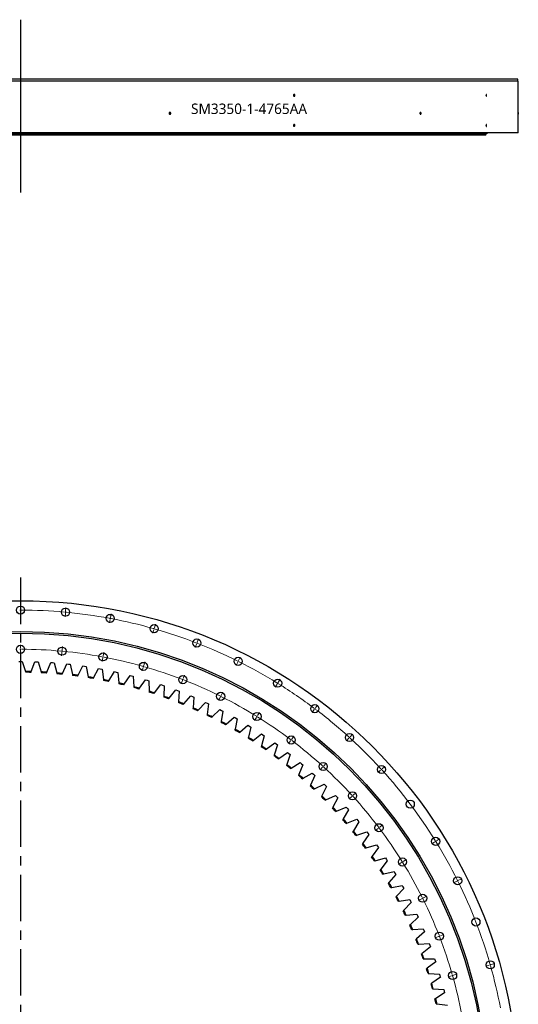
# Model space of a CAD drawing. Header units: millimetres. Extents: x -1928 to 21055, y 64816 to 83481.
# Tile 5 of 17: x 4333 to 6720, y 69695 to 74408. Entities that reach past the tile are written whole.
import ezdxf

# ---------------------------------------------------------------- set-up
doc = ezdxf.new("R2010")
doc.units = ezdxf.units.MM
doc.header["$LTSCALE"] = 100
doc.linetypes.add('CENTER', pattern=[10.16, 6.35, -1.27, 1.27, -1.27])

msp = doc.modelspace()

# ---------------------------------------------------------------- linework, layer by layer
at = {"lineweight": 25}
msp.add_line((4337.2, 74407.6), (4337.2, 73580.8), dxfattribs=at)
at = {"color": 7, "linetype": 'Continuous', "lineweight": 25}
for p, q in [((6719.7, 74113.6), (1954.7, 74113.6)), ((6716.7, 74123.6), (1957.7, 74123.6)), ((6716.7, 74113.6), (6716.7, 74123.6)), ((6719.7, 73865.6), (6719.7, 74113.6)), ((6719.7, 73865.6), (1954.7, 73865.6)), ((6572.2, 73865.4), (2102.2, 73865.4)), ((6564.2, 73860.6), (2110.2, 73860.6)), ((6564.2, 73860.3), (2110.2, 73860.3)), ((6564.2, 73855.6), (2110.2, 73855.6)), ((6557.2, 73860.3), (6557.2, 73860.6)), ((6564.2, 73865.4), (6564.2, 73865.6)), ((6564.2, 73860.6), (6572.2, 73865.4)), ((6564.2, 73855.6), (6564.2, 73860.3)), ((4329, 71335.9), (4337.2, 71336)), ((4337.2, 71336), (4345.5, 71335.9)), ((4345.5, 71335.9), (4361.3, 71288.1)), ((4388.2, 71287.6), (4405.9, 71334.8)), ((4405.9, 71334.8), (4414.1, 71334.6)), ((4414.1, 71334.6), (4422.3, 71334.2)), ((4422.3, 71334.2), (4436.4, 71285.8)), ((4463.3, 71284.3), (4482.6, 71330.9)), ((4482.6, 71330.9), (4490.8, 71330.3)), ((4490.8, 71330.3), (4499, 71329.7)), ((4499, 71329.7), (4511.3, 71280.8)), ((4538.1, 71278.3), (4559.2, 71324.2)), ((4559.2, 71324.2), (4567.3, 71323.3)), ((4567.3, 71323.3), (4575.5, 71322.3)), ((4575.5, 71322.3), (4586, 71273)), ((4612.7, 71269.6), (4635.4, 71314.6)), ((4635.4, 71314.6), (4643.6, 71313.4)), ((4643.6, 71313.4), (4651.7, 71312.2)), ((4651.7, 71312.2), (4660.4, 71262.5)), ((4361.3, 71288.1), (4362.7, 71284.1)), ((4386.8, 71283.6), (4388.2, 71287.6)), ((4436.4, 71285.8), (4437.6, 71281.7)), ((4461.6, 71280.4), (4463.3, 71284.3)), ((4511.3, 71280.8), (4512.4, 71276.7)), ((4536.4, 71274.5), (4538.1, 71278.3)), ((4586, 71273), (4586.9, 71268.9)), ((4610.8, 71265.8), (4612.7, 71269.6)), ((4660.4, 71262.5), (4661.1, 71258.3)), ((4684.9, 71254.4), (4686.9, 71258.1)), ((4686.9, 71258.1), (4711.3, 71302.2)), ((4711.3, 71302.2), (4719.4, 71300.8)), ((4719.4, 71300.8), (4727.5, 71299.2)), ((4727.5, 71299.2), (4734.3, 71249.3)), ((4760.7, 71243.9), (4786.6, 71287.1)), ((4786.6, 71287.1), (4794.7, 71285.3)), ((4794.7, 71285.3), (4802.7, 71283.5)), ((4802.7, 71283.5), (4807.7, 71233.3)), ((4833.8, 71227), (4861.4, 71269.2)), ((4861.4, 71269.2), (4869.3, 71267.2)), ((4869.3, 71267.2), (4877.3, 71265)), ((4877.3, 71265), (4880.5, 71214.7)), ((4734.3, 71249.3), (4734.9, 71245.1)), ((4758.5, 71240.2), (4760.7, 71243.9)), ((4807.7, 71233.3), (4808.1, 71229.1)), ((4831.5, 71223.4), (4833.8, 71227)), ((4880.5, 71214.7), (4880.7, 71210.5)), ((4906.3, 71207.4), (4935.4, 71248.6)), ((4935.4, 71248.6), (4943.3, 71246.2)), ((4943.3, 71246.2), (4951.2, 71243.8)), ((4951.2, 71243.8), (4952.5, 71193.4)), ((4978.1, 71185.2), (5008.6, 71225.3)), ((5008.6, 71225.3), (5016.4, 71222.6)), ((5016.4, 71222.6), (5024.2, 71219.9)), ((5024.2, 71219.9), (5023.7, 71169.5)), ((4903.9, 71203.9), (4906.3, 71207.4)), ((4952.5, 71193.4), (4952.6, 71189.2)), ((4975.5, 71181.8), (4978.1, 71185.2)), ((5023.7, 71169.5), (5023.6, 71165.3)), ((5048.9, 71160.3), (5081, 71199.3)), ((5081, 71199.3), (5088.6, 71196.3)), ((5088.6, 71196.3), (5096.3, 71193.4)), ((5096.3, 71193.4), (5093.9, 71143)), ((5118.9, 71132.9), (5152.3, 71170.6)), ((5152.3, 71170.6), (5159.9, 71167.4)), ((5159.9, 71167.4), (5167.4, 71164.2)), ((5167.4, 71164.2), (5163.2, 71113.9)), ((5046.3, 71157), (5048.9, 71160.3)), ((5093.9, 71143), (5093.7, 71138.8)), ((5116.1, 71129.7), (5118.9, 71132.9)), ((5187.7, 71102.9), (5222.5, 71139.4)), ((5222.5, 71139.4), (5229.9, 71135.9)), ((5229.9, 71135.9), (5237.4, 71132.4)), ((5237.4, 71132.4), (5231.3, 71082.3)), ((5163.2, 71113.9), (5162.8, 71109.7)), ((5184.8, 71099.8), (5187.7, 71102.9)), ((5231.3, 71082.3), (5230.8, 71078.1)), ((5252.4, 71067.4), (5255.4, 71070.4)), ((5255.4, 71070.4), (5291.5, 71105.6)), ((5291.5, 71105.6), (5298.8, 71101.8)), ((5306.1, 71098), (5298.2, 71048.2)), ((5298.8, 71101.8), (5306.1, 71098)), ((5321.9, 71035.4), (5359.3, 71069.3)), ((5359.3, 71069.3), (5366.4, 71065.3)), ((5298.2, 71048.2), (5297.6, 71044)), ((5318.7, 71032.6), (5321.9, 71035.4)), ((5373.6, 71061.2), (5363.9, 71011.7)), ((5366.4, 71065.3), (5373.6, 71061.2)), ((5387, 70998), (5425.6, 71030.5)), ((5425.6, 71030.5), (5432.6, 71026.2)), ((5439.6, 71021.9), (5428.1, 70972.8)), ((5432.6, 71026.2), (5439.6, 71021.9)), ((5363.9, 71011.7), (5363, 71007.5)), ((5383.8, 70995.3), (5387, 70998)), ((5450.7, 70958.3), (5490.5, 70989.3)), ((5490.5, 70989.3), (5497.4, 70984.8)), ((5504.2, 70980.2), (5490.9, 70931.6)), ((5497.4, 70984.8), (5504.2, 70980.2)), ((5428.1, 70972.8), (5427.1, 70968.7)), ((5447.4, 70955.7), (5450.7, 70958.3)), ((5490.9, 70931.6), (5489.7, 70927.5)), ((5513, 70916.2), (5553.8, 70945.8)), ((5567.2, 70936.2), (5552.1, 70888)), ((5553.8, 70945.8), (5560.5, 70941)), ((5560.5, 70941), (5567.2, 70936.2)), ((5509.5, 70913.8), (5513, 70916.2)), ((5552.1, 70888), (5550.8, 70884)), ((5573.6, 70871.9), (5615.5, 70899.9)), ((5628.5, 70889.8), (5611.6, 70842.3)), ((5615.5, 70899.9), (5622, 70894.9)), ((5622, 70894.9), (5628.5, 70889.8)), ((5570.1, 70869.6), (5573.6, 70871.9)), ((5611.6, 70842.3), (5610.2, 70838.3)), ((5632.5, 70825.4), (5675.5, 70851.9)), ((5688.1, 70841.3), (5669.5, 70794.4)), ((5675.5, 70851.9), (5681.8, 70846.6)), ((5681.8, 70846.6), (5688.1, 70841.3)), ((5628.9, 70823.2), (5632.5, 70825.4)), ((5669.5, 70794.4), (5667.9, 70790.5)), ((5689.8, 70776.7), (5733.6, 70801.6)), ((5745.8, 70790.6), (5725.5, 70744.4)), ((5733.6, 70801.6), (5739.7, 70796.1)), ((5739.7, 70796.1), (5745.8, 70790.6)), ((5686.1, 70774.7), (5689.8, 70776.7)), ((5725.5, 70744.4), (5723.8, 70740.5)), ((5745.1, 70726), (5789.9, 70749.3)), ((5789.9, 70749.3), (5795.8, 70743.5)), ((5795.8, 70743.5), (5801.7, 70737.8)), ((5741.4, 70724.1), (5745.1, 70726)), ((5779.7, 70692.4), (5777.8, 70688.6)), ((5801.7, 70737.8), (5779.7, 70692.4)), ((5798.6, 70673.3), (5844.2, 70694.9)), ((5844.2, 70694.9), (5849.9, 70689)), ((5794.8, 70671.5), (5798.6, 70673.3)), ((5855.6, 70683), (5831.9, 70638.4)), ((5849.9, 70689), (5855.6, 70683)), ((5831.9, 70638.4), (5829.9, 70634.7)), ((5846.2, 70617), (5850.1, 70618.7)), ((5850.1, 70618.7), (5896.5, 70638.5)), ((5907.4, 70626.2), (5882.1, 70582.6)), ((5896.5, 70638.5), (5902, 70632.4)), ((5902, 70632.4), (5907.4, 70626.2)), ((5882.1, 70582.6), (5880, 70578.9)), ((5895.7, 70560.6), (5899.6, 70562.2)), ((5899.6, 70562.2), (5946.6, 70580.3)), ((5957.1, 70567.6), (5930.3, 70524.9)), ((5946.6, 70580.3), (5951.9, 70574)), ((5951.9, 70574), (5957.1, 70567.6)), ((5930.3, 70524.9), (5928, 70521.4)), ((5943, 70502.5), (5947, 70503.9)), ((5947, 70503.9), (5994.6, 70520.3)), ((6004.6, 70507.2), (5976.2, 70465.6)), ((5994.6, 70520.3), (5999.7, 70513.8)), ((5999.7, 70513.8), (6004.6, 70507.2)), ((5976.2, 70465.6), (5973.8, 70462.1)), ((5992.2, 70443.9), (6040.4, 70458.6)), ((6040.4, 70458.6), (6045.2, 70451.9)), ((5988.1, 70442.7), (5992.2, 70443.9)), ((6049.9, 70445.1), (6020, 70404.5)), ((6045.2, 70451.9), (6049.9, 70445.1)), ((6020, 70404.5), (6017.5, 70401.1)), ((6031, 70381.2), (6035.1, 70382.3)), ((6035.1, 70382.3), (6083.9, 70395.2)), ((6092.9, 70381.4), (6061.5, 70341.9)), ((6083.9, 70395.2), (6088.4, 70388.3)), ((6088.4, 70388.3), (6092.9, 70381.4)), ((6061.5, 70341.9), (6058.8, 70338.6)), ((6071.6, 70318.2), (6075.8, 70319.1)), ((6075.8, 70319.1), (6125, 70330.2)), ((6133.4, 70316.1), (6100.6, 70277.8)), ((6125, 70330.2), (6129.2, 70323.2)), ((6129.2, 70323.2), (6133.4, 70316.1)), ((6100.6, 70277.8), (6097.9, 70274.6)), ((6109.9, 70253.8), (6114.1, 70254.5)), ((6114.1, 70254.5), (6163.7, 70263.8)), ((6171.6, 70249.4), (6137.4, 70212.4)), ((6163.7, 70263.8), (6167.7, 70256.6)), ((6167.7, 70256.6), (6171.6, 70249.4)), ((6137.4, 70212.4), (6134.5, 70209.3)), ((6145.8, 70188), (6150, 70188.6)), ((6150, 70188.6), (6199.9, 70196)), ((6207.3, 70181.4), (6171.8, 70145.6)), ((6199.9, 70196), (6203.6, 70188.7)), ((6203.6, 70188.7), (6207.3, 70181.4)), ((6171.8, 70145.6), (6168.8, 70142.6)), ((6183.5, 70121.4), (6233.6, 70127)), ((6233.6, 70127), (6237.1, 70119.5)), ((6179.3, 70120.9), (6183.5, 70121.4)), ((6240.5, 70112), (6203.6, 70077.6)), ((6237.1, 70119.5), (6240.5, 70112)), ((6203.6, 70077.6), (6200.5, 70074.7)), ((6210.2, 70052.6), (6214.4, 70053)), ((6214.4, 70053), (6264.7, 70056.7)), ((6271.1, 70041.5), (6233, 70008.5)), ((6264.7, 70056.7), (6267.9, 70049.1)), ((6267.9, 70049.1), (6271.1, 70041.5)), ((6233, 70008.5), (6229.8, 70005.7)), ((6242.9, 69983.4), (6293.3, 69985.4)), ((6293.3, 69985.4), (6296.2, 69977.7)), ((6238.7, 69983.3), (6242.9, 69983.4)), ((6259.8, 69938.3), (6256.5, 69935.6)), ((6299, 69970), (6259.8, 69938.3)), ((6296.2, 69977.7), (6299, 69970)), ((6264.5, 69912.9), (6268.8, 69912.9)), ((6268.8, 69912.9), (6319.2, 69913)), ((6324.4, 69897.4), (6284, 69867.2)), ((6319.2, 69913), (6321.8, 69905.2)), ((6321.8, 69905.2), (6324.4, 69897.4)), ((6284, 69867.2), (6280.6, 69864.7)), ((6287.8, 69841.7), (6292, 69841.5)), ((6292, 69841.5), (6342.4, 69839.7)), ((6347, 69824), (6305.6, 69795.3)), ((6342.4, 69839.7), (6344.8, 69831.9)), ((6344.8, 69831.9), (6347, 69824)), ((6305.6, 69795.3), (6302.1, 69792.9)), ((6308.4, 69769.6), (6312.6, 69769.3)), ((6312.6, 69769.3), (6362.9, 69765.7)), ((6367, 69749.7), (6324.5, 69722.6)), ((6362.9, 69765.7), (6365, 69757.7)), ((6365, 69757.7), (6367, 69749.7)), ((6324.5, 69722.6), (6320.9, 69720.3)), ((6326.4, 69696.9), (6330.6, 69696.4)), ((6330.6, 69696.4), (6380.7, 69690.9))]:
    msp.add_line(p, q, dxfattribs=at)
at = {"linetype": 'CENTER', "ltscale": 0.35}
msp.add_line((4337.2, 71737.3), (4337.2, 66751.2), dxfattribs=at)
at = {"color": 0, "linetype": 'Continuous', "lineweight": 18}
for p, q in [((4337.2, 71586.7), (4337.2, 71603.7)), ((4553.4, 71576.7), (4554.9, 71593.7)), ((4337.2, 71581.7), (4337.2, 71584.2)), ((4337.2, 71581.7), (4337.2, 71579.2)), ((4337.2, 71576.7), (4337.2, 71559.7)), ((4552.5, 71566.8), (4550.9, 71549.8)), ((4552.9, 71571.7), (4552.7, 71569.3)), ((4552.9, 71571.7), (4553.1, 71574.2)), ((4766.8, 71541.9), (4766.3, 71539.5)), ((4766.8, 71541.9), (4767.2, 71544.4)), ((4767.7, 71546.8), (4770.8, 71563.5)), ((4765.8, 71537), (4762.7, 71520.3)), ((4976.9, 71492.5), (4977.6, 71494.9)), ((4978.3, 71497.3), (4982.9, 71513.6)), ((4975.6, 71487.7), (4970.9, 71471.3)), ((4976.9, 71492.5), (4976.2, 71490.1)), ((4337.2, 71399.2), (4337.2, 71416.2)), ((4536.1, 71390), (4537.6, 71407)), ((5179.8, 71419.2), (5173.7, 71403.4)), ((5181.6, 71423.9), (5180.7, 71421.5)), ((5181.6, 71423.9), (5182.5, 71426.2)), ((5183.4, 71428.5), (5189.6, 71444.4)), ((4337.2, 71394.2), (4337.2, 71396.7)), ((4337.2, 71394.2), (4337.2, 71391.7)), ((4337.2, 71389.2), (4337.2, 71372.2)), ((4535.2, 71380.1), (4533.6, 71363.1)), ((4535.6, 71385), (4535.4, 71382.6)), ((4535.6, 71385), (4535.8, 71387.5)), ((4731.4, 71352.7), (4728.3, 71336)), ((4732.3, 71357.6), (4731.8, 71355.2)), ((4732.3, 71357.6), (4732.8, 71360.1)), ((4733.2, 71362.5), (4736.3, 71379.2)), ((5381.4, 71341.1), (5389, 71356.4)), ((4924.2, 71307.3), (4919.6, 71291)), ((4925.6, 71312.1), (4924.9, 71309.7)), ((4925.6, 71312.1), (4926.3, 71314.5)), ((4927, 71317), (4931.6, 71333.3)), ((5376.9, 71332.2), (5369.3, 71317)), ((5379.2, 71336.7), (5378, 71334.4)), ((5379.2, 71336.7), (5380.3, 71338.9)), ((5115.7, 71253.7), (5121.9, 71269.5)), ((5112.1, 71244.4), (5106, 71228.5)), ((5113.9, 71249), (5113, 71246.7)), ((5113.9, 71249), (5114.8, 71251.4)), ((5565.1, 71227.3), (5556.2, 71212.9)), ((5567.8, 71231.6), (5566.5, 71229.5)), ((5567.8, 71231.6), (5569.1, 71233.7)), ((5570.4, 71235.9), (5579.4, 71250.3)), ((5293.3, 71164.3), (5285.8, 71149.1)), ((5295.6, 71168.8), (5294.5, 71166.6)), ((5295.6, 71168.8), (5296.7, 71171.1)), ((5297.8, 71173.3), (5305.4, 71188.5)), ((5748.9, 71113.6), (5759.2, 71127.1)), ((5469.1, 71072.2), (5467.8, 71070.1)), ((5469.1, 71072.2), (5470.4, 71074.3)), ((5471.7, 71076.4), (5480.6, 71090.9)), ((5742.9, 71105.6), (5732.6, 71092)), ((5745.9, 71109.6), (5744.4, 71107.6)), ((5745.9, 71109.6), (5747.4, 71111.6)), ((5466.4, 71067.9), (5457.5, 71053.5)), ((5635.9, 70963.9), (5646.2, 70977.5)), ((5915.4, 70975.3), (5926.8, 70987.9)), ((5629.9, 70956), (5619.6, 70942.4)), ((5632.9, 70960), (5631.4, 70958)), ((5632.9, 70960), (5634.4, 70961.9)), ((5908.6, 70968), (5897.2, 70955.4)), ((5912, 70971.7), (5910.3, 70969.8)), ((5912, 70971.7), (5913.7, 70973.5)), ((5785.7, 70833.1), (5787.4, 70834.9)), ((5789.1, 70836.8), (5800.5, 70849.3)), ((6068.4, 70822.3), (6080.9, 70833.8)), ((5782.3, 70829.4), (5770.9, 70816.8)), ((5785.7, 70833.1), (5784, 70831.2)), ((6061, 70815.6), (6048.4, 70804.2)), ((6064.7, 70819), (6062.8, 70817.3)), ((6064.7, 70819), (6066.5, 70820.7)), ((5926.1, 70692.7), (5924.3, 70691)), ((5926.1, 70692.7), (5928, 70694.3)), ((5929.8, 70696), (5942.4, 70707.5)), ((5922.4, 70689.3), (5909.8, 70677.8)), ((6057, 70542.9), (6070.5, 70553.1)), ((6049, 70536.9), (6035.4, 70526.6)), ((6053, 70539.9), (6051, 70538.4)), ((6053, 70539.9), (6055, 70541.4)), ((6320.4, 70472.1), (6305.9, 70463.2)), ((6324.6, 70474.8), (6322.5, 70473.4)), ((6324.6, 70474.8), (6326.7, 70476.1)), ((6328.9, 70477.4), (6343.3, 70486.3)), ((6161, 70373.4), (6146.5, 70364.5)), ((6165.2, 70376), (6163.1, 70374.7)), ((6165.2, 70376), (6167.3, 70377.4)), ((6169.5, 70378.7), (6183.9, 70387.6)), ((6425.2, 70283.9), (6410, 70276.3)), ((6429.7, 70286.1), (6427.4, 70285)), ((6429.7, 70286.1), (6431.9, 70287.2)), ((6434.2, 70288.4), (6449.4, 70295.9)), ((6257.4, 70200.3), (6242.1, 70192.7)), ((6261.8, 70202.6), (6259.6, 70201.4)), ((6261.8, 70202.6), (6264.1, 70203.7)), ((6266.3, 70204.8), (6281.5, 70212.4)), ((6337.4, 70019.1), (6321.5, 70012.9)), ((6342.1, 70020.9), (6339.7, 70020)), ((6342.1, 70020.9), (6344.4, 70021.8)), ((6346.7, 70022.7), (6362.6, 70028.8)), ((6580.7, 69882.5), (6564.3, 69877.9)), ((6585.5, 69883.9), (6583.1, 69883.2)), ((6585.5, 69883.9), (6587.9, 69884.6)), ((6590.3, 69885.3), (6606.7, 69889.9)), ((6400.4, 69831.2), (6384, 69826.6)), ((6405.2, 69832.6), (6402.8, 69831.9)), ((6405.2, 69832.6), (6407.6, 69833.3)), ((6410, 69834), (6426.3, 69838.6))]:
    msp.add_line(p, q, dxfattribs=at)
at = {"color": 7, "linetype": 'Continuous', "lineweight": 25}
for centre, radius in [((4337.2, 69244.2), 2382.5), ((4337.2, 71581.7), 19.5), ((4552.9, 71571.7), 19.5), ((4766.8, 71541.9), 19.5), ((4976.9, 71492.5), 19.5), ((4337.2, 69244.2), 2235), ((4337.2, 69244.2), 2227), ((4337.2, 71394.2), 19.5), ((4535.6, 71385), 19.5), ((5181.6, 71423.9), 19.5), ((4732.3, 71357.6), 19.5), ((5379.2, 71336.7), 19.5), ((4925.6, 71312.1), 19.5), ((5113.9, 71249), 19.5), ((5567.8, 71231.6), 19.5), ((5295.6, 71168.8), 19.5), ((5745.9, 71109.6), 19.5), ((5469.1, 71072.2), 19.5), ((5632.9, 70960), 19.5), ((5912, 70971.7), 19.5), ((5785.7, 70833.1), 19.5), ((6064.7, 70819), 19.5), ((5926.1, 70692.7), 19.5), ((6202.6, 70652.9), 19.5), ((6053, 70539.9), 19.5), ((6324.6, 70474.8), 19.5), ((6165.2, 70376), 19.5), ((6429.7, 70286.1), 19.5), ((6261.8, 70202.6), 19.5), ((6516.9, 70088.6), 19.5), ((6342.1, 70020.9), 19.5), ((6585.5, 69883.9), 19.5), ((6405.2, 69832.6), 19.5)]:
    msp.add_circle(centre, radius, dxfattribs=at)
at = {"color": 0, "linetype": 'Continuous', "lineweight": 18}
for radius, start, end in [(2337.5, 90, 90.0613), (2337.5, 89.9387, 90), (2337.5, 84.8284, 89.8774), (2337.5, 84.7059, 84.7672), (2337.5, 84.6446, 84.7059), (2337.5, 79.5343, 84.5833), (2337.5, 79.4118, 79.473), (2337.5, 79.3505, 79.4118), (2337.5, 74.2402, 79.2892), (2337.5, 74.1176, 74.1789), (2337.5, 74.0564, 74.1176), (2337.5, 68.9461, 73.9951), (2337.5, 68.8235, 68.8848), (2337.5, 68.7623, 68.8235), (2337.5, 63.652, 68.701), (2150, 90, 90.0666), (2150, 89.9334, 90), (2150, 84.8391, 89.8668), (2150, 84.7059, 84.7725), (2150, 84.6393, 84.7059), (2150, 79.545, 84.5726), (2150, 79.4118, 79.4784), (2150, 79.3451, 79.4118), (2150, 74.2509, 79.2785), (2150, 74.1176, 74.1843), (2150, 74.051, 74.1176), (2150, 68.9568, 73.9844), (2337.5, 63.5294, 63.5907), (2337.5, 63.4681, 63.5294), (2337.5, 58.3579, 63.4069), (2150, 68.8235, 68.8902), (2150, 68.7569, 68.8235), (2150, 63.6627, 68.6903), (2337.5, 58.2353, 58.2966), (2337.5, 58.174, 58.2353), (2337.5, 53.0637, 58.1127), (2150, 63.5294, 63.596), (2150, 63.4628, 63.5294), (2150, 58.3685, 63.3962), (2150, 58.2353, 58.3019), (2150, 58.1687, 58.2353), (2150, 53.0744, 58.102), (2337.5, 52.9412, 53.0025), (2337.5, 52.8799, 52.9412), (2337.5, 47.7696, 52.8186), (2150, 52.9412, 53.0078), (2150, 52.8746, 52.9412), (2150, 47.7803, 52.8079), (2337.5, 47.6471, 47.7083), (2337.5, 47.5858, 47.6471), (2337.5, 42.4755, 47.5245), (2150, 47.6471, 47.7137), (2150, 47.5804, 47.6471), (2150, 42.4862, 47.5138), (2337.5, 42.3529, 42.4142), (2337.5, 42.2917, 42.3529), (2337.5, 31.8873, 42.2304), (2150, 42.3529, 42.4196), (2150, 42.2863, 42.3529), (2150, 37.1921, 42.2197), (2150, 37.0588, 37.1254), (2150, 36.9922, 37.0588), (2150, 31.898, 36.9256), (2337.5, 31.7647, 31.826), (2337.5, 31.7034, 31.7647), (2337.5, 26.5931, 31.6421), (2150, 31.7647, 31.8313), (2150, 31.6981, 31.7647), (2150, 26.6038, 31.6315), (2337.5, 26.4706, 26.5319), (2337.5, 26.4093, 26.4706), (2337.5, 16.0049, 26.348), (2150, 26.4706, 26.5372), (2150, 26.404, 26.4706), (2150, 21.3097, 26.3373), (2150, 21.1765, 21.2431), (2150, 21.1098, 21.1765), (2150, 16.0156, 21.0432), (2337.5, 15.8824, 15.9436), (2337.5, 15.8211, 15.8824), (2337.5, 10.7108, 15.7598), (2150, 15.8824, 15.949), (2150, 15.8157, 15.8824), (2150, 10.7215, 15.7491)]:
    msp.add_arc((4337.2, 69244.2), radius, start, end, dxfattribs=at)
at = {"color": 7, "linetype": 'Continuous', "lineweight": 25}
for radius, start, end in [(2044, 88.5704, 89.3243), (2040, 88.6092, 89.2855), (2044, 86.4652, 87.219), (2040, 86.5039, 87.1803), (2044, 84.3599, 85.1138), (2040, 84.3987, 85.075), (2044, 82.2547, 83.0085), (2040, 82.2934, 82.9697), (2044, 80.1494, 80.9032), (2040, 80.1881, 80.8645), (2044, 78.0441, 78.798), (2040, 78.0829, 78.7592), (2044, 75.9389, 76.6927), (2040, 75.9776, 76.654), (2044, 73.8336, 74.5875), (2040, 73.8724, 74.5487), (2044, 71.7283, 72.4822), (2040, 71.7671, 72.4434), (2040, 69.6618, 70.3382), (2044, 69.6231, 70.3769), (2040, 67.5566, 68.2329), (2044, 67.5178, 68.2717), (2040, 65.4513, 66.1276), (2044, 65.4125, 66.1664), (2040, 63.346, 64.0224), (2044, 63.3073, 64.0611), (2040, 61.2408, 61.9171), (2044, 61.202, 61.9559), (2040, 59.1355, 59.8119), (2044, 59.0968, 59.8506), (2040, 57.0303, 57.7066), (2044, 56.9915, 57.7453), (2044, 54.8862, 55.6401), (2040, 54.925, 55.6013), (2040, 52.8197, 53.4961), (2044, 52.781, 53.5348), (2040, 50.7145, 51.3908), (2044, 50.6757, 51.4296), (2040, 48.6092, 49.2855), (2044, 48.5704, 49.3243), (2040, 46.5039, 47.1803), (2044, 46.4652, 47.219), (2044, 44.3599, 45.1138), (2040, 44.3987, 45.075), (2040, 42.2934, 42.9697), (2044, 42.2547, 43.0085), (2040, 40.1881, 40.8645), (2044, 40.1494, 40.9032), (2040, 38.0829, 38.7592), (2044, 38.0441, 38.798), (2040, 35.9776, 36.654), (2044, 35.9389, 36.6927), (2040, 33.8724, 34.5487), (2044, 33.8336, 34.5875), (2040, 31.7671, 32.4434), (2044, 31.7283, 32.4822), (2040, 29.6618, 30.3382), (2044, 29.6231, 30.3769), (2040, 27.5566, 28.2329), (2044, 27.5178, 28.2717), (2040, 25.4513, 26.1276), (2044, 25.4125, 26.1664), (2040, 23.346, 24.0224), (2044, 23.3073, 24.0611), (2040, 21.2408, 21.9171), (2044, 21.202, 21.9559), (2044, 19.0968, 19.8506), (2040, 19.1355, 19.8119), (2040, 17.0303, 17.7066), (2044, 16.9915, 17.7453), (2040, 14.925, 15.6013), (2044, 14.8862, 15.6401), (2040, 12.8197, 13.4961), (2044, 12.781, 13.5348)]:
    msp.add_arc((4337.2, 69244.2), radius, start, end, dxfattribs=at)
for points in [[(5650.9, 74045.6), (5650.9, 74045.3), (5650.9, 74045), (5650.8, 74044.4), (5650.7, 74044.1), (5650.5, 74043.6), (5650.4, 74043.3), (5650.1, 74042.8), (5650, 74042.6), (5649.6, 74042.2), (5649.4, 74042), (5649, 74041.7), (5648.8, 74041.5), (5648.3, 74041.3), (5648.1, 74041.2), (5647.6, 74041.1), (5647.4, 74041.1), (5646.9, 74041.1), (5646.6, 74041.1), (5646.2, 74041.2), (5645.9, 74041.3), (5645.5, 74041.5), (5645.2, 74041.7), (5644.8, 74042), (5644.6, 74042.2), (5644.3, 74042.6), (5644.1, 74042.8), (5643.9, 74043.3), (5643.7, 74043.6), (5643.6, 74044.1), (5643.5, 74044.4), (5643.4, 74045), (5643.4, 74045.3), (5643.4, 74045.9), (5643.4, 74046.1), (5643.5, 74046.7), (5643.6, 74047), (5643.7, 74047.5), (5643.9, 74047.8), (5644.1, 74048.3), (5644.3, 74048.5), (5644.6, 74048.9), (5644.8, 74049.1), (5645.2, 74049.5), (5645.5, 74049.6), (5645.9, 74049.8), (5646.1, 74049.9), (5646.6, 74050), (5646.9, 74050.1), (5647.4, 74050.1), (5647.6, 74050), (5648.1, 74049.9), (5648.3, 74049.8), (5648.8, 74049.6), (5649, 74049.5), (5649.4, 74049.1), (5649.6, 74049), (5650, 74048.5), (5650.1, 74048.3), (5650.4, 74047.8), (5650.5, 74047.6), (5650.7, 74047), (5650.8, 74046.7), (5650.9, 74046.2), (5650.9, 74045.9), (5650.9, 74045.6)], [(6568.3, 74045.6), (6568.3, 74045.3), (6568.3, 74045), (6568.2, 74044.4), (6568.2, 74044.1), (6568.1, 74043.6), (6568.1, 74043.3), (6568, 74042.8), (6567.9, 74042.6), (6567.8, 74042.2), (6567.7, 74042), (6567.5, 74041.7), (6567.4, 74041.5), (6567.2, 74041.3), (6567.1, 74041.2), (6566.9, 74041.1), (6566.8, 74041.1), (6566.6, 74041.1), (6566.5, 74041.1), (6566.3, 74041.2), (6566.2, 74041.3), (6566, 74041.5), (6565.9, 74041.7), (6565.7, 74042), (6565.7, 74042.2), (6565.5, 74042.6), (6565.4, 74042.8), (6565.3, 74043.3), (6565.3, 74043.6), (6565.2, 74044.1), (6565.2, 74044.4), (6565.1, 74045), (6565.1, 74045.3), (6565.1, 74045.9), (6565.1, 74046.1), (6565.2, 74046.7), (6565.2, 74047), (6565.3, 74047.5), (6565.3, 74047.8), (6565.4, 74048.3), (6565.5, 74048.5), (6565.7, 74048.9), (6565.7, 74049.1), (6565.9, 74049.5), (6566, 74049.6), (6566.2, 74049.8), (6566.3, 74049.9), (6566.5, 74050), (6566.6, 74050.1), (6566.8, 74050.1), (6566.9, 74050), (6567.1, 74049.9), (6567.2, 74049.8), (6567.4, 74049.6), (6567.5, 74049.5), (6567.7, 74049.1), (6567.8, 74049), (6567.9, 74048.5), (6568, 74048.3), (6568.1, 74047.8), (6568.1, 74047.6), (6568.2, 74047), (6568.2, 74046.7), (6568.3, 74046.2), (6568.3, 74045.9), (6568.3, 74045.6)], [(5056.9, 73959.6), (5056.9, 73959.3), (5056.9, 73959), (5056.8, 73958.4), (5056.7, 73958.1), (5056.5, 73957.6), (5056.3, 73957.3), (5056, 73956.8), (5055.8, 73956.6), (5055.4, 73956.2), (5055.2, 73956), (5054.7, 73955.7), (5054.5, 73955.5), (5054, 73955.3), (5053.7, 73955.2), (5053.2, 73955.1), (5052.9, 73955.1), (5052.3, 73955.1), (5052, 73955.1), (5051.5, 73955.2), (5051.2, 73955.3), (5050.7, 73955.5), (5050.4, 73955.7), (5050, 73956), (5049.8, 73956.2), (5049.4, 73956.6), (5049.2, 73956.8), (5048.9, 73957.3), (5048.7, 73957.6), (5048.5, 73958.1), (5048.4, 73958.4), (5048.3, 73959), (5048.3, 73959.3), (5048.3, 73959.9), (5048.3, 73960.1), (5048.4, 73960.7), (5048.5, 73961), (5048.7, 73961.5), (5048.9, 73961.8), (5049.2, 73962.3), (5049.4, 73962.5), (5049.8, 73962.9), (5050, 73963.1), (5050.4, 73963.5), (5050.7, 73963.6), (5051.2, 73963.8), (5051.5, 73963.9), (5052, 73964), (5052.3, 73964.1), (5052.9, 73964.1), (5053.2, 73964), (5053.7, 73963.9), (5054, 73963.8), (5054.5, 73963.6), (5054.7, 73963.5), (5055.2, 73963.1), (5055.4, 73963), (5055.8, 73962.5), (5056, 73962.3), (5056.3, 73961.8), (5056.5, 73961.6), (5056.7, 73961), (5056.7, 73960.7), (5056.9, 73960.2), (5056.9, 73959.9), (5056.9, 73959.6)], [(6254.4, 73959.6), (6254.4, 73959.3), (6254.4, 73959), (6254.3, 73958.4), (6254.3, 73958.1), (6254.2, 73957.6), (6254.1, 73957.3), (6253.9, 73956.8), (6253.8, 73956.6), (6253.5, 73956.2), (6253.4, 73956), (6253.1, 73955.7), (6252.9, 73955.5), (6252.6, 73955.3), (6252.5, 73955.2), (6252.1, 73955.1), (6251.9, 73955.1), (6251.6, 73955.1), (6251.4, 73955.1), (6251.1, 73955.2), (6250.9, 73955.3), (6250.6, 73955.5), (6250.4, 73955.7), (6250.1, 73956), (6250, 73956.2), (6249.7, 73956.6), (6249.6, 73956.8), (6249.4, 73957.3), (6249.3, 73957.6), (6249.2, 73958.1), (6249.2, 73958.4), (6249.1, 73959), (6249.1, 73959.3), (6249.1, 73959.9), (6249.1, 73960.1), (6249.2, 73960.7), (6249.2, 73961), (6249.3, 73961.5), (6249.4, 73961.8), (6249.6, 73962.3), (6249.7, 73962.5), (6250, 73962.9), (6250.1, 73963.1), (6250.4, 73963.5), (6250.6, 73963.6), (6250.9, 73963.8), (6251.1, 73963.9), (6251.4, 73964), (6251.6, 73964.1), (6251.9, 73964.1), (6252.1, 73964), (6252.4, 73963.9), (6252.6, 73963.8), (6252.9, 73963.6), (6253.1, 73963.5), (6253.4, 73963.1), (6253.5, 73963), (6253.8, 73962.5), (6253.9, 73962.3), (6254.1, 73961.8), (6254.2, 73961.6), (6254.3, 73961), (6254.3, 73960.7), (6254.4, 73960.2), (6254.4, 73959.9), (6254.4, 73959.6)], [(6719.7, 73959.6), (6719.7, 73959.3), (6719.7, 73959), (6719.7, 73958.4), (6719.7, 73958.1), (6719.7, 73957.6), (6719.7, 73957.3), (6719.7, 73956.8), (6719.7, 73956.6), (6719.7, 73956.2), (6719.7, 73956), (6719.7, 73955.7), (6719.7, 73955.5), (6719.7, 73955.3), (6719.6, 73955.2), (6719.6, 73955.1), (6719.6, 73955.1), (6719.6, 73955.1), (6719.6, 73955.1), (6719.6, 73955.2), (6719.6, 73955.3), (6719.6, 73955.5), (6719.6, 73955.7), (6719.6, 73956), (6719.6, 73956.2), (6719.6, 73956.6), (6719.6, 73956.8), (6719.6, 73957.3), (6719.6, 73957.6), (6719.6, 73958.1), (6719.6, 73958.4), (6719.6, 73959), (6719.6, 73959.3), (6719.6, 73959.9), (6719.6, 73960.1), (6719.6, 73960.7), (6719.6, 73961), (6719.6, 73961.5), (6719.6, 73961.8), (6719.6, 73962.3), (6719.6, 73962.5), (6719.6, 73962.9), (6719.6, 73963.1), (6719.6, 73963.5), (6719.6, 73963.6), (6719.6, 73963.8), (6719.6, 73963.9), (6719.6, 73964), (6719.6, 73964.1), (6719.6, 73964.1), (6719.6, 73964), (6719.6, 73963.9), (6719.7, 73963.8), (6719.7, 73963.6), (6719.7, 73963.5), (6719.7, 73963.1), (6719.7, 73963), (6719.7, 73962.5), (6719.7, 73962.3), (6719.7, 73961.8), (6719.7, 73961.6), (6719.7, 73961), (6719.7, 73960.7), (6719.7, 73960.2), (6719.7, 73959.9), (6719.7, 73959.6)], [(5650.9, 73901.6), (5650.9, 73901.3), (5650.9, 73901), (5650.8, 73900.4), (5650.7, 73900.1), (5650.5, 73899.6), (5650.4, 73899.3), (5650.1, 73898.8), (5650, 73898.6), (5649.6, 73898.2), (5649.4, 73898), (5649, 73897.7), (5648.8, 73897.5), (5648.3, 73897.3), (5648.1, 73897.2), (5647.6, 73897.1), (5647.4, 73897.1), (5646.9, 73897.1), (5646.6, 73897.1), (5646.2, 73897.2), (5645.9, 73897.3), (5645.5, 73897.5), (5645.2, 73897.7), (5644.8, 73898), (5644.6, 73898.2), (5644.3, 73898.6), (5644.1, 73898.8), (5643.9, 73899.3), (5643.7, 73899.6), (5643.6, 73900.1), (5643.5, 73900.4), (5643.4, 73901), (5643.4, 73901.3), (5643.4, 73901.9), (5643.4, 73902.1), (5643.5, 73902.7), (5643.6, 73903), (5643.7, 73903.5), (5643.9, 73903.8), (5644.1, 73904.3), (5644.3, 73904.5), (5644.6, 73904.9), (5644.8, 73905.1), (5645.2, 73905.5), (5645.5, 73905.6), (5645.9, 73905.8), (5646.1, 73905.9), (5646.6, 73906), (5646.9, 73906.1), (5647.4, 73906.1), (5647.6, 73906), (5648.1, 73905.9), (5648.3, 73905.8), (5648.8, 73905.6), (5649, 73905.5), (5649.4, 73905.1), (5649.6, 73905), (5650, 73904.5), (5650.1, 73904.3), (5650.4, 73903.8), (5650.5, 73903.6), (5650.7, 73903), (5650.8, 73902.7), (5650.9, 73902.2), (5650.9, 73901.9), (5650.9, 73901.6)], [(6568.3, 73901.6), (6568.3, 73901.3), (6568.3, 73901), (6568.2, 73900.4), (6568.2, 73900.1), (6568.1, 73899.6), (6568.1, 73899.3), (6568, 73898.8), (6567.9, 73898.6), (6567.8, 73898.2), (6567.7, 73898), (6567.5, 73897.7), (6567.4, 73897.5), (6567.2, 73897.3), (6567.1, 73897.2), (6566.9, 73897.1), (6566.8, 73897.1), (6566.6, 73897.1), (6566.5, 73897.1), (6566.3, 73897.2), (6566.2, 73897.3), (6566, 73897.5), (6565.9, 73897.7), (6565.7, 73898), (6565.7, 73898.2), (6565.5, 73898.6), (6565.4, 73898.8), (6565.3, 73899.3), (6565.3, 73899.6), (6565.2, 73900.1), (6565.2, 73900.4), (6565.1, 73901), (6565.1, 73901.3), (6565.1, 73901.9), (6565.1, 73902.1), (6565.2, 73902.7), (6565.2, 73903), (6565.3, 73903.5), (6565.3, 73903.8), (6565.4, 73904.3), (6565.5, 73904.5), (6565.7, 73904.9), (6565.7, 73905.1), (6565.9, 73905.5), (6566, 73905.6), (6566.2, 73905.8), (6566.3, 73905.9), (6566.5, 73906), (6566.6, 73906.1), (6566.8, 73906.1), (6566.9, 73906), (6567.1, 73905.9), (6567.2, 73905.8), (6567.4, 73905.6), (6567.5, 73905.5), (6567.7, 73905.1), (6567.8, 73905), (6567.9, 73904.5), (6568, 73904.3), (6568.1, 73903.8), (6568.1, 73903.6), (6568.2, 73903), (6568.2, 73902.7), (6568.3, 73902.2), (6568.3, 73901.9), (6568.3, 73901.6)]]:
    msp.add_open_spline(points, degree=3, knots=[0, 0, 0, 0, 0.03125, 0.03125, 0.0625, 0.0625, 0.09375, 0.09375, 0.125, 0.125, 0.15625, 0.15625, 0.1875, 0.1875, 0.21875, 0.21875, 0.25, 0.25, 0.28125, 0.28125, 0.3125, 0.3125, 0.34375, 0.34375, 0.375, 0.375, 0.40625, 0.40625, 0.4375, 0.4375, 0.46875, 0.46875, 0.5, 0.5, 0.53125, 0.53125, 0.5625, 0.5625, 0.59375, 0.59375, 0.625, 0.625, 0.65625, 0.65625, 0.6875, 0.6875, 0.71875, 0.71875, 0.75, 0.75, 0.78125, 0.78125, 0.8125, 0.8125, 0.84375, 0.84375, 0.875, 0.875, 0.90625, 0.90625, 0.9375, 0.9375, 0.96875, 0.96875, 1, 1, 1, 1], dxfattribs=at)

# ---------------------------------------------------------------- texts
at = {"insert": (5153.5, 74006.2), "char_height": 50, "width": 374.022, "attachment_point": 1}
msp.add_mtext('{\\fYu Gothic Medium|b0|i0|c0|p0;\\C253;SM3350-1-4765AA}', dxfattribs=at)

doc.saveas('drawing.dxf')
